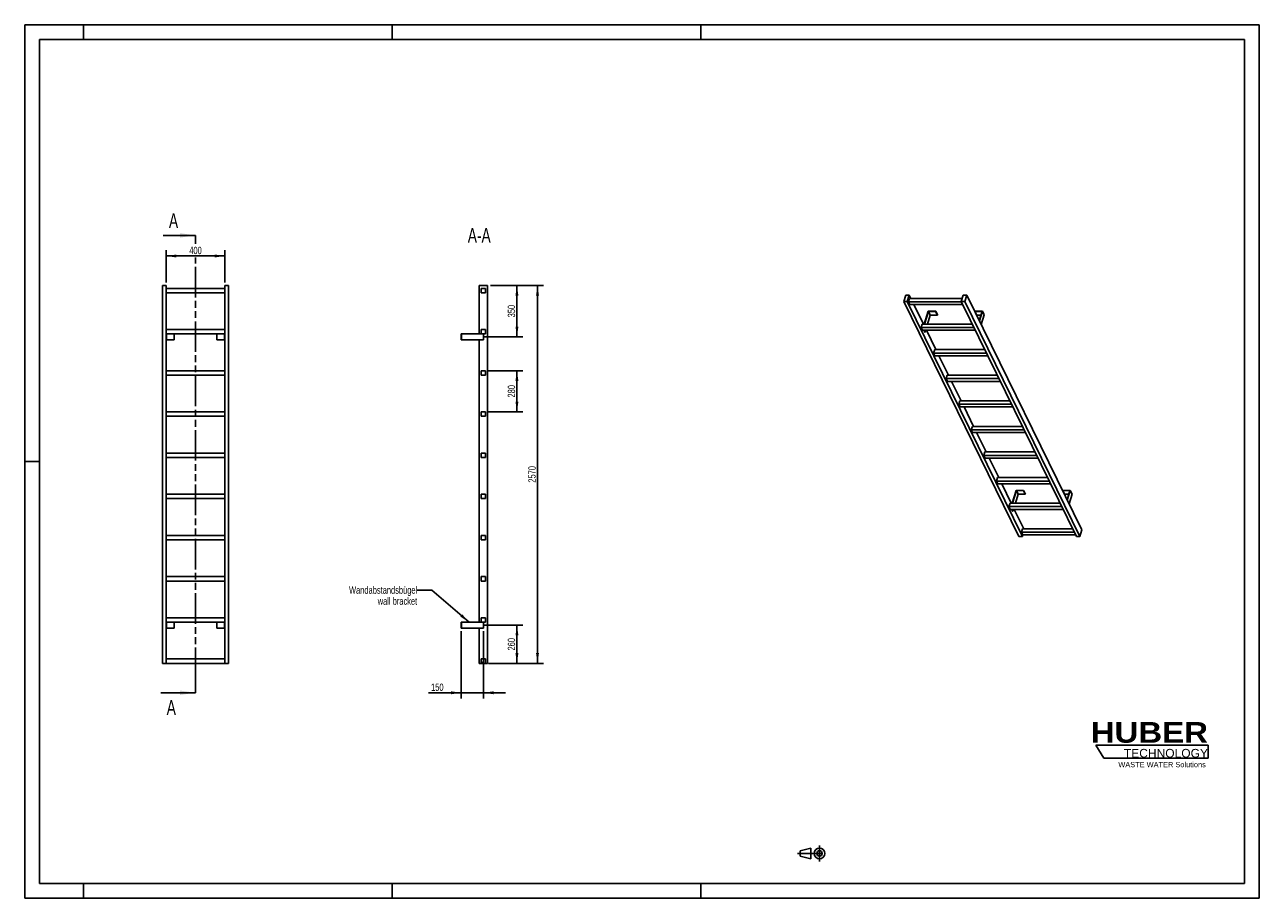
# Model space of a CAD drawing. Header units: millimetres. Extents: x 0 to 8400, y 0 to 5940.
import ezdxf

# ---------------------------------------------------------------- set-up
doc = ezdxf.new("R2010")
doc.units = ezdxf.units.MM
doc.header["$LTSCALE"] = 462
doc.linetypes.add('CENTER', pattern=[0.6, 0.375, -0.075, 0.075, -0.075])
doc.linetypes.add('PHANTOM', pattern=[0.8, 0.45, -0.05, 0.1, -0.05, 0.1, -0.05])
doc.layers.get('0').update_dxf_attribs({"linetype": 'CONTINUOUS'})
for name, color, linetype in [('050_DIMENSIONING', 7, 'CONTINUOUS'), ('053_NOTES', 7, 'CONTINUOUS'), ('HATCHING_BL0', 7, 'CONTINUOUS'), ('HUBER_Logo_BL1', 7, 'CONTINUOUS')]:
    doc.layers.add(name, color=color, linetype=linetype)
doc.styles.get("Standard").update_dxf_attribs({"font": 'txt', "width": 0.7})
doc.styles.add('TEXTSTYLE_2', font='ariblk.ttf')
doc.styles.add('TEXTSTYLE_3', font='arial.ttf')
doc.dimstyles.new('DIMSTYLE_1', dxfattribs={"dimtxt": 50, "dimasz": 70, "dimexe": 2, "dimexo": 1, "dimtad": 1, "dimdec": 1, "dimtxsty": 'STANDARD', "dimblk": '_FILLED', "dimblk1": '_FILLED', "dimblk2": '_FILLED', "dimcen": 0.09, "dimazin": 2, "dimtp": 0.5, "dimtm": 0.5, "dimtfac": 1, "dimtdec": 1, "dimtofl": 0, "dimtmove": 0, "dimatfit": 3, "dimldrblk": '_FILLED', "dimfxl": 1, "dimtolj": 1, "dimarcsym": 0})
doc.dimstyles.new('DIMSTYLE_2', dxfattribs={"dimtxt": 50, "dimasz": 70, "dimexe": 2, "dimexo": 1, "dimtad": 1, "dimtxsty": 'STANDARD', "dimblk": '_FILLED', "dimblk1": '_FILLED', "dimblk2": '_FILLED', "dimcen": 0.09, "dimazin": 2, "dimtp": 0.5, "dimtm": 0.5, "dimtfac": 1, "dimtofl": 0, "dimtmove": 0, "dimatfit": 3, "dimldrblk": '_FILLED', "dimfxl": 1, "dimtolj": 1, "dimarcsym": 0})
doc.dimstyles.new('DIMSTYLE_3', dxfattribs={"dimtxt": 50, "dimasz": 70, "dimexe": 2, "dimexo": 1, "dimtad": 1, "dimtxsty": 'STANDARD', "dimblk": '_FILLED', "dimblk1": '_FILLED', "dimblk2": '_FILLED', "dimcen": 0.09, "dimazin": 2, "dimtp": 2, "dimtm": 2, "dimtfac": 1, "dimtofl": 0, "dimtmove": 0, "dimatfit": 3, "dimldrblk": '_FILLED', "dimfxl": 1, "dimtolj": 1, "dimarcsym": 0})
doc.dimstyles.get("Standard").update_dxf_attribs({"dimtxt": 50, "dimasz": 70, "dimexe": 2, "dimexo": 1, "dimtad": 1, "dimtxsty": 'STANDARD', "dimblk": '_FILLED', "dimblk1": '_FILLED', "dimblk2": '_FILLED', "dimcen": 0.09, "dimazin": 2, "dimtol": 1, "dimtp": 0.01, "dimtm": 0.01, "dimtfac": 1, "dimtofl": 0, "dimtmove": 0, "dimatfit": 3, "dimldrblk": '_FILLED', "dimfxl": 1, "dimtolj": 1, "dimarcsym": 0})

# ---------------------------------------------------------------- blocks, each defined once
blk = doc.blocks.new('HUBER_LOGO_BL1', base_point=(7675, 1007.5))
at = {"layer": 'HUBER_Logo_BL1', "color": 5, "linetype": 'CONTINUOUS'}
for p, q in [((8052.9, 1042), (7287.9, 1042)), ((7287.9, 1042), (7341.9, 952)), ((8052.9, 1042), (8052.9, 952)), ((7341.9, 952), (8052.9, 952))]:
    blk.add_line(p, q, dxfattribs=at)
at = {"layer": 'HUBER_Logo_BL1', "color": 2, "linetype": 'CONTINUOUS', "attachment_point": 3, "line_spacing_factor": 0.78}
for s, insert, char_height, width, style in [('HUBER\\P\\fArial;\\H58.5;TECHNOLOGY ', (8050.7, 1198.2), 140.4, 775.343, 'TEXTSTYLE_2'), ('WASTE WATER Solutions', (8036, 927.2), 36, 594.067, 'TEXTSTYLE_3')]:
    blk.add_mtext(s, dxfattribs=dict(at, insert=insert, char_height=char_height, width=width, style=style))
blk = doc.blocks.new('_FILLED')
at = {"color": 0, "linetype": 'BYBLOCK'}
blk.add_solid([(0, 0), (-1, 0.143), (-1, -0.143)], dxfattribs=at)
blk = doc.blocks.new('*D0')
at = {"layer": '050_DIMENSIONING', "color": 2, "linetype": 'CONTINUOUS'}
for p, q in [((962.3, 4187.4), (962.3, 4407.4)), ((1362.3, 4187.4), (1362.3, 4407.4)), ((962.3, 4367.4), (1162.3, 4367.4)), ((1362.3, 4367.4), (1162.3, 4367.4))]:
    blk.add_line(p, q, dxfattribs=at)
at = {"layer": '050_DIMENSIONING', "color": 2, "linetype": 'CONTINUOUS', "xscale": 70, "yscale": 70, "zscale": 70, "rotation": 180}
blk.add_blockref('_FILLED', (962.3, 4367.4), dxfattribs=at)
at = {"layer": '050_DIMENSIONING', "color": 2, "linetype": 'CONTINUOUS', "xscale": 70, "yscale": 70, "zscale": 70}
blk.add_blockref('_FILLED', (1362.3, 4367.4), dxfattribs=at)
at = {"layer": '050_DIMENSIONING', "color": 2, "linetype": 'CONTINUOUS', "insert": (1162.3, 4429.9), "char_height": 50, "width": 176.786, "attachment_point": 2, "line_spacing_factor": 0.9}
blk.add_mtext('400', dxfattribs=at)
blk = doc.blocks.new('*D1')
at = {"layer": '050_DIMENSIONING', "color": 2, "linetype": 'CONTINUOUS'}
for p, q in [((3120.3, 1857.4), (3389.1, 1857.4)), ((3349.1, 1857.4), (3349.1, 1727.4)), ((3349.1, 1597.4), (3349.1, 1727.4)), ((3169.1, 1597.4), (3389.1, 1597.4))]:
    blk.add_line(p, q, dxfattribs=at)
at = {"layer": '050_DIMENSIONING', "color": 2, "linetype": 'CONTINUOUS', "xscale": 70, "yscale": 70, "zscale": 70}
for p, rotation in [((3349.1, 1857.4), 90), ((3349.1, 1597.4), 270)]:
    blk.add_blockref('_FILLED', p, dxfattribs=dict(at, rotation=rotation))
at = {"layer": '050_DIMENSIONING', "color": 2, "linetype": 'CONTINUOUS', "insert": (3286.6, 1727.4), "char_height": 50, "width": 176.786, "attachment_point": 2, "rotation": 90, "line_spacing_factor": 0.9}
blk.add_mtext('260', dxfattribs=at)
blk = doc.blocks.new('*D2')
at = {"layer": '050_DIMENSIONING', "color": 2, "linetype": 'CONTINUOUS'}
for p, q in [((3169.1, 4167.4), (3389.1, 4167.4)), ((3349.1, 4167.4), (3349.1, 3992.4)), ((3349.1, 3817.4), (3349.1, 3992.4)), ((3125.7, 3817.4), (3389.1, 3817.4))]:
    blk.add_line(p, q, dxfattribs=at)
at = {"layer": '050_DIMENSIONING', "color": 2, "linetype": 'CONTINUOUS', "xscale": 70, "yscale": 70, "zscale": 70}
for p, rotation in [((3349.1, 4167.4), 90), ((3349.1, 3817.4), 270)]:
    blk.add_blockref('_FILLED', p, dxfattribs=dict(at, rotation=rotation))
at = {"layer": '050_DIMENSIONING', "color": 2, "linetype": 'CONTINUOUS', "insert": (3286.6, 3992.4), "char_height": 50, "width": 166.071, "attachment_point": 2, "rotation": 90, "line_spacing_factor": 0.9}
blk.add_mtext('350', dxfattribs=at)
blk = doc.blocks.new('*D3')
at = {"layer": '050_DIMENSIONING', "color": 2, "linetype": 'CONTINUOUS'}
for p, q in [((2970.6, 1817.4), (2970.6, 1357.4)), ((3120.6, 1817.4), (3120.6, 1357.4)), ((2970.6, 1397.4), (2746.3, 1397.4)), ((2746.3, 1397.4), (3045.6, 1397.4)), ((3270.6, 1397.4), (3045.6, 1397.4)), ((3120.6, 1397.4), (3270.6, 1397.4))]:
    blk.add_line(p, q, dxfattribs=at)
at = {"layer": '050_DIMENSIONING', "color": 2, "linetype": 'CONTINUOUS', "xscale": 70, "yscale": 70, "zscale": 70}
blk.add_blockref('_FILLED', (2970.6, 1397.4), dxfattribs=at)
at = {"layer": '050_DIMENSIONING', "color": 2, "linetype": 'CONTINUOUS', "xscale": 70, "yscale": 70, "zscale": 70, "rotation": 180}
blk.add_blockref('_FILLED', (3120.6, 1397.4), dxfattribs=at)
at = {"layer": '050_DIMENSIONING', "color": 2, "linetype": 'CONTINUOUS', "insert": (2849.9, 1459.9), "char_height": 50, "width": 155.357, "attachment_point": 3, "line_spacing_factor": 0.9}
blk.add_mtext('150', dxfattribs=at)
blk = doc.blocks.new('*D4')
at = {"layer": '050_DIMENSIONING', "color": 2, "linetype": 'CONTINUOUS'}
for p, q in [((3169.1, 4167.4), (3529.1, 4167.4)), ((3489.1, 4167.4), (3489.1, 2882.4)), ((3489.1, 1597.4), (3489.1, 2882.4)), ((3155.6, 1597.4), (3529.1, 1597.4))]:
    blk.add_line(p, q, dxfattribs=at)
at = {"layer": '050_DIMENSIONING', "color": 2, "linetype": 'CONTINUOUS', "xscale": 70, "yscale": 70, "zscale": 70}
for p, rotation in [((3489.1, 4167.4), 90), ((3489.1, 1597.4), 270)]:
    blk.add_blockref('_FILLED', p, dxfattribs=dict(at, rotation=rotation))
at = {"layer": '050_DIMENSIONING', "color": 2, "linetype": 'CONTINUOUS', "insert": (3426.6, 2882.4), "char_height": 50, "width": 230.357, "attachment_point": 2, "rotation": 90, "line_spacing_factor": 0.9}
blk.add_mtext('2570', dxfattribs=at)
blk = doc.blocks.new('*D5')
at = {"layer": '050_DIMENSIONING', "color": 2, "linetype": 'CONTINUOUS'}
for p, q in [((3155.6, 3587.4), (3389.1, 3587.4)), ((3349.1, 3587.4), (3349.1, 3447.4)), ((3349.1, 3307.4), (3349.1, 3447.4)), ((3155.6, 3307.4), (3389.1, 3307.4))]:
    blk.add_line(p, q, dxfattribs=at)
at = {"layer": '050_DIMENSIONING', "color": 2, "linetype": 'CONTINUOUS', "xscale": 70, "yscale": 70, "zscale": 70}
for p, rotation in [((3349.1, 3587.4), 90), ((3349.1, 3307.4), 270)]:
    blk.add_blockref('_FILLED', p, dxfattribs=dict(at, rotation=rotation))
at = {"layer": '050_DIMENSIONING', "color": 2, "linetype": 'CONTINUOUS', "insert": (3286.6, 3447.4), "char_height": 50, "width": 176.786, "attachment_point": 2, "rotation": 90, "line_spacing_factor": 0.9}
blk.add_mtext('280', dxfattribs=at)
blk = doc.blocks.new('PROJEKTIONSMETHODE_1_BL2', base_point=(5360, 305))
at = {"color": 2, "linetype": 'CONTINUOUS'}
for p, q in [((5275.7, 323.3), (5349, 341.7)), ((5349, 268.3), (5349, 341.7)), ((5275.7, 286.7), (5275.7, 323.3)), ((5275.7, 286.7), (5349, 268.3))]:
    blk.add_line(p, q, dxfattribs=at)
at = {"color": 2, "linetype": 'CENTER'}
for p, q in [((5407.7, 360), (5407.7, 250)), ((5257.3, 305), (5462.7, 305))]:
    blk.add_line(p, q, dxfattribs=at)
at = {"color": 2, "linetype": 'CONTINUOUS'}
for radius in [36.7, 18.3]:
    blk.add_circle((5407.7, 305), radius, dxfattribs=at)
blk = doc.blocks.new('XSEC_FILLED')
at = {"color": 0, "linetype": 'BYBLOCK'}
blk.add_solid([(0, 0), (-1, 0.143), (-1, -0.143)], dxfattribs=at)
blk = doc.blocks.new('HATCHING_BL0', base_point=(1044.6, 2952.4))
at = {"layer": 'HATCHING_BL0', "color": 7, "linetype": 'PHANTOM'}
for p, q in [((1162.3, 4450.5), (1162.3, 4507.4)), ((1162.3, 1497.4), (1162.3, 4356)), ((1162.3, 1397.4), (1162.3, 1497.4))]:
    blk.add_line(p, q, dxfattribs=at)
at = {"layer": 'HATCHING_BL0', "color": 7, "linetype": 'CONTINUOUS', "char_height": 100, "width": 128.571, "attachment_point": 1, "line_spacing_factor": 0.9}
for insert in [(981.5, 4657.4), (966.2, 1347.4)]:
    blk.add_mtext('A', dxfattribs=dict(at, insert=insert))
at = {"layer": 'HATCHING_BL0', "color": 7, "linetype": 'CONTINUOUS'}
for points in [[(1162.3, 4507.4), (942.2, 4507.4)], [(1162.3, 1397.4), (927, 1397.4)]]:
    blk.add_leader(points, dimstyle='STANDARD', override={"dimasz": 105, "dimtad": 0, "dimldrblk": 'XSEC_FILLED'}, dxfattribs=at)

msp = doc.modelspace()

# ---------------------------------------------------------------- hatches: boundary and pattern name
at = {"linetype": 'CONTINUOUS'}
h = msp.add_hatch(dxfattribs=at)
h.set_pattern_fill('ANSI31', color=2, angle=90, style=0, pattern_type=2)
h.set_pattern_definition([(135, (3120.6, 1597.42), (-239.54, -239.54), [])])
edge = h.paths.add_edge_path()
edge.add_line((3135.594, 1597.417), (3105.594, 1597.417))
edge.add_line((3105.594, 1597.417), (3105.594, 1627.417))
edge.add_line((3105.594, 1627.417), (3135.594, 1627.417))
edge.add_line((3135.594, 1597.417), (3135.594, 1627.417))
edge = h.paths.add_edge_path()
edge.add_line((3105.594, 1877.417), (3105.594, 1907.417))
edge.add_line((3105.594, 1907.417), (3135.594, 1907.417))
edge.add_line((3135.594, 1877.417), (3135.594, 1907.417))
edge.add_line((3105.594, 1877.417), (3135.594, 1877.417))
edge = h.paths.add_edge_path()
edge.add_line((3105.594, 2157.417), (3105.594, 2187.417))
edge.add_line((3105.594, 2187.417), (3135.594, 2187.417))
edge.add_line((3135.594, 2157.417), (3135.594, 2187.417))
edge.add_line((3105.594, 2157.417), (3135.594, 2157.417))
edge = h.paths.add_edge_path()
edge.add_line((3105.594, 2437.417), (3105.594, 2467.417))
edge.add_line((3105.594, 2467.417), (3135.594, 2467.417))
edge.add_line((3135.594, 2437.417), (3135.594, 2467.417))
edge.add_line((3105.594, 2437.417), (3135.594, 2437.417))
edge = h.paths.add_edge_path()
edge.add_line((3105.594, 2717.417), (3105.594, 2747.417))
edge.add_line((3105.594, 2747.417), (3135.594, 2747.417))
edge.add_line((3135.594, 2717.417), (3135.594, 2747.417))
edge.add_line((3105.594, 2717.417), (3135.594, 2717.417))
edge = h.paths.add_edge_path()
edge.add_line((3105.594, 2997.417), (3105.594, 3027.417))
edge.add_line((3105.594, 3027.417), (3135.594, 3027.417))
edge.add_line((3135.594, 2997.417), (3135.594, 3027.417))
edge.add_line((3105.594, 2997.417), (3135.594, 2997.417))
edge = h.paths.add_edge_path()
edge.add_line((3105.594, 3277.417), (3105.594, 3307.417))
edge.add_line((3105.594, 3307.417), (3135.594, 3307.417))
edge.add_line((3135.594, 3277.417), (3135.594, 3307.417))
edge.add_line((3105.594, 3277.417), (3135.594, 3277.417))
edge = h.paths.add_edge_path()
edge.add_line((3105.594, 3557.417), (3105.594, 3587.417))
edge.add_line((3105.594, 3587.417), (3135.594, 3587.417))
edge.add_line((3135.594, 3557.417), (3135.594, 3587.417))
edge.add_line((3105.594, 3557.417), (3135.594, 3557.417))
edge = h.paths.add_edge_path()
edge.add_line((3105.594, 3837.417), (3105.594, 3867.417))
edge.add_line((3105.594, 3867.417), (3135.594, 3867.417))
edge.add_line((3135.594, 3837.417), (3135.594, 3867.417))
edge.add_line((3105.594, 3837.417), (3135.594, 3837.417))
edge = h.paths.add_edge_path()
edge.add_line((3105.594, 4117.417), (3105.594, 4147.417))
edge.add_line((3105.594, 4147.417), (3135.594, 4147.417))
edge.add_line((3135.594, 4117.417), (3135.594, 4147.417))
edge.add_line((3105.594, 4117.417), (3135.594, 4117.417))

# ---------------------------------------------------------------- linework, layer by layer
at = {"color": 7, "linetype": 'CONTINUOUS'}
for p, q in [((0, 5940), (8400, 5940)), ((0, 0), (0, 5940)), ((8400, 0), (8400, 5940)), ((937.255, 4167.417), (962.255, 4167.417)), ((937.255, 1597.417), (937.255, 4167.417)), ((962.255, 1597.417), (962.255, 4167.417)), ((1362.255, 4147.417), (962.255, 4147.417)), ((962.255, 4117.417), (1362.255, 4117.417)), ((1362.255, 4167.417), (1387.255, 4167.417)), ((1362.255, 1597.417), (1362.255, 4167.417)), ((1387.255, 1597.417), (1387.255, 4167.417)), ((3092.094, 4167.417), (3149.094, 4167.417)), ((3092.094, 3837.417), (3092.094, 4167.417)), ((3105.594, 4147.417), (3135.594, 4147.417)), ((3105.594, 4117.417), (3105.594, 4147.417)), ((3105.594, 4117.417), (3135.594, 4117.417)), ((3135.594, 4117.417), (3135.594, 4147.417)), ((3149.094, 1597.417), (3149.094, 4167.417)), ((5994.708, 4101.987), (5980.91, 4057.337)), ((6764.867, 2459.8), (5980.91, 4057.337)), ((5980.91, 4057.337), (6003.936, 4057.337)), ((6017.734, 4101.987), (5994.708, 4101.987)), ((6003.936, 4057.337), (6017.734, 4101.987)), ((6787.894, 2459.8), (6003.936, 4057.337)), ((6020.567, 4078.98), (6013.305, 4055.48)), ((6373.272, 4055.48), (6013.305, 4055.48)), ((6022.456, 4036.832), (6013.305, 4055.48)), ((6029.024, 4078.98), (6017.734, 4101.987)), ((6379.049, 4078.98), (6020.567, 4078.98)), ((6022.456, 4036.832), (6382.423, 4036.832)), ((6114.436, 3904.929), (6049.708, 4036.832)), ((6386.158, 4101.987), (6372.361, 4057.337)), ((7156.318, 2459.8), (6372.361, 4057.337)), ((6372.361, 4057.337), (6395.387, 4057.337)), ((6409.185, 4101.987), (6386.158, 4101.987)), ((6395.387, 4057.337), (6409.185, 4101.987)), ((7179.345, 2459.8), (6395.387, 4057.337)), ((7193.143, 2504.449), (6409.185, 4101.987)), ((6147.809, 3992.03), (6120.893, 3904.929)), ((6122.735, 3904.929), (6149.167, 3990.463)), ((6161.369, 3965.599), (6142.62, 3904.929)), ((6198.467, 3992.03), (6147.809, 3992.03)), ((6149.167, 3990.463), (6161.369, 3965.599)), ((6149.167, 3990.463), (6197.983, 3990.463)), ((6161.369, 3965.599), (6210.185, 3965.599)), ((6197.983, 3990.463), (6198.467, 3992.03)), ((6197.983, 3990.463), (6210.185, 3965.599)), ((6198.467, 3992.03), (6210.669, 3967.166)), ((6210.185, 3965.599), (6210.669, 3967.166)), ((6465.575, 3992.03), (6465.091, 3990.463)), ((6465.091, 3990.463), (6477.293, 3965.599)), ((6465.091, 3990.463), (6513.907, 3990.463)), ((6516.233, 3992.03), (6465.575, 3992.03)), ((6477.293, 3965.599), (6506.223, 3965.599)), ((6513.907, 3990.463), (6494.589, 3927.951)), ((6495.72, 3925.648), (6516.233, 3992.03)), ((6507.921, 3900.783), (6528.435, 3967.166)), ((6516.233, 3992.03), (6528.435, 3967.166)), ((1362.255, 3867.417), (962.255, 3867.417)), ((3105.594, 3867.417), (3135.594, 3867.417)), ((3105.594, 3837.417), (3105.594, 3867.417)), ((3135.594, 3837.417), (3135.594, 3867.417)), ((6105.979, 3904.929), (6098.717, 3881.429)), ((6107.868, 3862.781), (6098.717, 3881.429)), ((6458.684, 3881.429), (6098.717, 3881.429)), ((6447.152, 3904.929), (6105.979, 3904.929)), ((962.255, 3837.417), (1362.255, 3837.417)), ((962.255, 3797.417), (964.255, 3797.417)), ((964.255, 3837.417), (964.255, 3797.417)), ((964.255, 3797.417), (1017.255, 3797.417)), ((1017.255, 3837.417), (1017.255, 3797.417)), ((1307.255, 3837.417), (1307.255, 3797.417)), ((1307.255, 3797.417), (1360.255, 3797.417)), ((1360.255, 3837.417), (1360.255, 3797.417)), ((1360.255, 3797.417), (1362.255, 3797.417)), ((2970.594, 3837.417), (2972.594, 3837.417)), ((2970.594, 3837.417), (2970.594, 3797.417)), ((2970.594, 3797.417), (2972.594, 3797.417)), ((2972.594, 3837.417), (3105.594, 3837.417)), ((2972.594, 3837.417), (2972.594, 3797.417)), ((3120.594, 3797.417), (2972.594, 3797.417)), ((3092.094, 1877.417), (3092.094, 3797.417)), ((3105.594, 3837.417), (3135.594, 3837.417)), ((3120.594, 3837.417), (3120.594, 3797.417)), ((6107.868, 3862.781), (6467.835, 3862.781)), ((6123.701, 3849.667), (6117.265, 3862.781)), ((6119.107, 3862.781), (6125.543, 3849.667)), ((6123.701, 3849.667), (6125.543, 3849.667)), ((6129.595, 3862.781), (6125.543, 3849.667)), ((6199.848, 3730.878), (6135.119, 3862.781)), ((6191.39, 3730.878), (6184.128, 3707.379)), ((6193.28, 3688.73), (6184.128, 3707.379)), ((6544.096, 3707.379), (6184.128, 3707.379)), ((6532.564, 3730.878), (6191.39, 3730.878)), ((6193.28, 3688.73), (6553.247, 3688.73)), ((6285.259, 3556.828), (6220.531, 3688.73)), ((1362.255, 3587.417), (962.255, 3587.417)), ((962.255, 3557.417), (1362.255, 3557.417)), ((3105.594, 3587.417), (3135.594, 3587.417)), ((3105.594, 3557.417), (3105.594, 3587.417)), ((3105.594, 3557.417), (3135.594, 3557.417)), ((3135.594, 3557.417), (3135.594, 3587.417)), ((6276.802, 3556.828), (6269.54, 3533.328)), ((6278.691, 3514.679), (6269.54, 3533.328)), ((6629.507, 3533.328), (6269.54, 3533.328)), ((6617.975, 3556.828), (6276.802, 3556.828)), ((6278.691, 3514.679), (6638.659, 3514.679)), ((6370.671, 3382.777), (6305.943, 3514.679)), ((6362.214, 3382.777), (6354.952, 3359.277)), ((6703.387, 3382.777), (6362.214, 3382.777)), ((1362.255, 3307.417), (962.255, 3307.417)), ((962.255, 3277.417), (1362.255, 3277.417)), ((3105.594, 3307.417), (3135.594, 3307.417)), ((3105.594, 3277.417), (3105.594, 3307.417)), ((3105.594, 3277.417), (3135.594, 3277.417)), ((3135.594, 3277.417), (3135.594, 3307.417)), ((6714.919, 3359.277), (6354.952, 3359.277)), ((6364.103, 3340.629), (6354.952, 3359.277)), ((6364.103, 3340.629), (6724.07, 3340.629)), ((6456.083, 3208.726), (6391.354, 3340.629)), ((6447.626, 3208.726), (6440.364, 3185.226)), ((6788.799, 3208.726), (6447.626, 3208.726)), ((6800.331, 3185.226), (6440.364, 3185.226)), ((6449.515, 3166.578), (6440.364, 3185.226)), ((6449.515, 3166.578), (6809.482, 3166.578)), ((6541.495, 3034.675), (6476.766, 3166.578)), ((1362.255, 3027.417), (962.255, 3027.417)), ((3105.594, 3027.417), (3135.594, 3027.417)), ((3105.594, 2997.417), (3105.594, 3027.417)), ((3135.594, 2997.417), (3135.594, 3027.417)), ((6533.037, 3034.675), (6525.775, 3011.175)), ((6874.21, 3034.675), (6533.037, 3034.675)), ((962.255, 2997.417), (1362.255, 2997.417)), ((3105.594, 2997.417), (3135.594, 2997.417)), ((6534.927, 2992.527), (6525.775, 3011.175)), ((6885.742, 3011.175), (6525.775, 3011.175)), ((6534.927, 2992.527), (6894.894, 2992.527)), ((6626.906, 2860.624), (6562.178, 2992.527)), ((6618.449, 2860.624), (6611.187, 2837.125)), ((6959.622, 2860.624), (6618.449, 2860.624)), ((6971.154, 2837.125), (6611.187, 2837.125)), ((6620.338, 2818.476), (6611.187, 2837.125)), ((6620.338, 2818.476), (6980.305, 2818.476)), ((6712.318, 2686.574), (6647.59, 2818.476)), ((6745.691, 2773.674), (6718.775, 2686.574)), ((6720.617, 2686.574), (6747.049, 2772.108)), ((6796.349, 2773.674), (6745.691, 2773.674)), ((6747.049, 2772.108), (6795.865, 2772.108)), ((6759.251, 2747.243), (6747.049, 2772.108)), ((6795.865, 2772.108), (6796.349, 2773.674)), ((6808.067, 2747.243), (6795.865, 2772.108)), ((6808.551, 2748.81), (6796.349, 2773.674)), ((7063.457, 2773.674), (7062.973, 2772.108)), ((7075.175, 2747.243), (7062.973, 2772.108)), ((7062.973, 2772.108), (7111.789, 2772.108)), ((7114.115, 2773.674), (7063.457, 2773.674)), ((7111.789, 2772.108), (7092.471, 2709.596)), ((7093.602, 2707.292), (7114.115, 2773.674)), ((7126.317, 2748.81), (7114.115, 2773.674)), ((1362.255, 2747.417), (962.255, 2747.417)), ((962.255, 2717.417), (1362.255, 2717.417)), ((3105.594, 2747.417), (3135.594, 2747.417)), ((3105.594, 2717.417), (3105.594, 2747.417)), ((3105.594, 2717.417), (3135.594, 2717.417)), ((3135.594, 2717.417), (3135.594, 2747.417)), ((6759.251, 2747.243), (6740.502, 2686.574)), ((6808.067, 2747.243), (6759.251, 2747.243)), ((6808.551, 2748.81), (6808.067, 2747.243)), ((7104.105, 2747.243), (7075.175, 2747.243)), ((7126.317, 2748.81), (7105.803, 2682.428)), ((6703.861, 2686.574), (6696.599, 2663.074)), ((7056.566, 2663.074), (6696.599, 2663.074)), ((6705.75, 2644.425), (6696.599, 2663.074)), ((7045.034, 2686.574), (6703.861, 2686.574)), ((6705.75, 2644.425), (7065.717, 2644.425)), ((6721.583, 2631.311), (6715.147, 2644.425)), ((6723.425, 2631.311), (6716.989, 2644.425)), ((6723.425, 2631.311), (6721.583, 2631.311)), ((6727.478, 2644.425), (6723.425, 2631.311)), ((6797.73, 2512.523), (6733.001, 2644.425)), ((1362.255, 2467.417), (962.255, 2467.417)), ((962.255, 2437.417), (1362.255, 2437.417)), ((3105.594, 2467.417), (3135.594, 2467.417)), ((3105.594, 2437.417), (3105.594, 2467.417)), ((3105.594, 2437.417), (3135.594, 2437.417)), ((3135.594, 2437.417), (3135.594, 2467.417)), ((6764.867, 2459.8), (6787.894, 2459.8)), ((6789.272, 2512.523), (6782.011, 2489.023)), ((7141.978, 2489.023), (6782.011, 2489.023)), ((6791.162, 2470.375), (6782.011, 2489.023)), ((6787.894, 2459.8), (6791.162, 2470.375)), ((7130.446, 2512.523), (6789.272, 2512.523)), ((6791.162, 2470.375), (7151.129, 2470.375)), ((7156.318, 2459.8), (7179.345, 2459.8)), ((7179.345, 2459.8), (7193.143, 2504.449)), ((1362.255, 2187.417), (962.255, 2187.417)), ((3105.594, 2187.417), (3135.594, 2187.417)), ((3105.594, 2157.417), (3105.594, 2187.417)), ((3135.594, 2157.417), (3135.594, 2187.417)), ((962.255, 2157.417), (1362.255, 2157.417)), ((3105.594, 2157.417), (3135.594, 2157.417)), ((1362.255, 1907.417), (962.255, 1907.417)), ((962.255, 1877.417), (1362.255, 1877.417)), ((964.255, 1837.417), (964.255, 1877.417)), ((1017.255, 1837.417), (1017.255, 1877.417)), ((1307.255, 1837.417), (1307.255, 1877.417)), ((1360.255, 1837.417), (1360.255, 1877.417)), ((2970.594, 1877.417), (2972.594, 1877.417)), ((2970.594, 1837.417), (2970.594, 1877.417)), ((2972.594, 1877.417), (3105.594, 1877.417)), ((2972.594, 1837.417), (2972.594, 1877.417)), ((3105.594, 1907.417), (3135.594, 1907.417)), ((3105.594, 1877.417), (3105.594, 1907.417)), ((3105.594, 1877.417), (3135.594, 1877.417)), ((3120.594, 1837.417), (3120.594, 1877.417)), ((3135.594, 1877.417), (3135.594, 1907.417)), ((964.255, 1837.417), (962.255, 1837.417)), ((1017.255, 1837.417), (964.255, 1837.417)), ((1360.255, 1837.417), (1307.255, 1837.417)), ((1362.255, 1837.417), (1360.255, 1837.417)), ((2972.594, 1837.417), (2970.594, 1837.417)), ((3120.594, 1837.417), (2972.594, 1837.417)), ((3092.094, 1597.417), (3092.094, 1837.417)), ((937.255, 1597.417), (962.255, 1597.417)), ((1362.255, 1627.417), (962.255, 1627.417)), ((962.255, 1597.417), (1362.255, 1597.417)), ((1362.255, 1597.417), (1387.255, 1597.417)), ((3092.094, 1597.417), (3105.594, 1597.417)), ((3105.594, 1627.417), (3135.594, 1627.417)), ((3105.594, 1597.417), (3105.594, 1627.417)), ((3135.594, 1597.417), (3105.594, 1597.417)), ((3135.594, 1597.417), (3135.594, 1627.417)), ((3135.594, 1597.417), (3149.094, 1597.417)), ((0, 0), (8400, 0))]:
    msp.add_line(p, q, dxfattribs=at)
at = {"color": 3, "linetype": 'CONTINUOUS'}
for p, q in [((0, 5940), (0, 0)), ((8400, 5940), (0, 5940)), ((400, 5940), (400, 5840)), ((2500, 5940), (2500, 5840)), ((4600, 5940), (4600, 5840)), ((8400, 5940), (8400, 0)), ((0, 2970), (100, 2970)), ((400, 0), (400, 100)), ((2500, 0), (2500, 100)), ((4600, 0), (4600, 100)), ((8400, 0), (0, 0))]:
    msp.add_line(p, q, dxfattribs=at)
at = {"color": 5, "linetype": 'CONTINUOUS'}
for p, q in [((100, 5840), (100, 100)), ((8300, 5840), (100, 5840)), ((8300, 100), (8300, 5840)), ((100, 100), (8300, 100))]:
    msp.add_line(p, q, dxfattribs=at)

# ---------------------------------------------------------------- block references
at = {"color": 2, "linetype": 'CONTINUOUS'}
msp.add_blockref('PROJEKTIONSMETHODE_1_BL2', (5360, 305), dxfattribs=at)
at = {"layer": 'HATCHING_BL0'}
msp.add_blockref('HATCHING_BL0', (1044.603, 2952.417), dxfattribs=at)
at = {"layer": 'HUBER_Logo_BL1'}
msp.add_blockref('HUBER_LOGO_BL1', (7674.994, 1007.484), dxfattribs=at)

# ---------------------------------------------------------------- texts
at = {"layer": '053_NOTES', "color": 2, "linetype": 'CONTINUOUS', "attachment_point": 3, "line_spacing_factor": 0.9}
for s, insert, char_height, width in [('A-A', (3170.726, 4557.417), 100, 364.28571), ('Wandabstandsbügel\\Pwall bracket', (2670.594, 2120.711), 50, 945.35714)]:
    msp.add_mtext(s, dxfattribs=dict(at, insert=insert, char_height=char_height, width=width))

# ---------------------------------------------------------------- dimensions: what is measured, and where the dimension line sits
at = {"layer": '050_DIMENSIONING', "color": 2, "linetype": 'CONTINUOUS'}
for base, p1, p2, dimstyle, picture, middle in [((1362.255, 4367.417), (962.255, 4186.417), (1362.255, 4186.417), 'DIMSTYLE_1', '*D0', (1155.112, 4367.417)), ((3120.594, 1397.417), (2970.594, 1818.417), (3120.594, 1818.417), 'DIMSTYLE_2', '*D3', (2790.984, 1397.417))]:
    dim = msp.add_linear_dim(base=base, p1=p1, p2=p2, dimstyle=dimstyle, dxfattribs=at)
    dim.commit()
    dim.dimension.update_dxf_attribs({"geometry": picture, "text_midpoint": middle, "dimtype": 160})
for base, p1, p2, angle, dimstyle, picture, middle in [((3349.094, 3817.417), (3168.094, 4167.417), (3124.738, 3817.417), 270, 'DIMSTYLE_1', '*D2', (3349.094, 3985.274)), ((3489.094, 4167.417), (3154.594, 1597.417), (3168.094, 4167.417), 90, 'DIMSTYLE_3', '*D4', (3489.094, 2875.274)), ((3349.094, 3307.417), (3154.594, 3587.417), (3154.594, 3307.417), 270, 'DIMSTYLE_2', '*D5', (3349.094, 3440.274)), ((3349.094, 1857.417), (3168.094, 1597.417), (3119.332, 1857.417), 90, 'DIMSTYLE_1', '*D1', (3349.094, 1720.274))]:
    dim = msp.add_linear_dim(base=base, p1=p1, p2=p2, angle=angle, dimstyle=dimstyle, dxfattribs=at)
    dim.commit()
    dim.dimension.update_dxf_attribs({"geometry": picture, "text_midpoint": middle, "dimtype": 160})

# ---------------------------------------------------------------- leaders
at = {"layer": '053_NOTES', "color": 2, "linetype": 'CONTINUOUS'}
msp.add_leader([(3023.161, 1877.417), (2770.594, 2095.711), (2670.594, 2095.711)], dimstyle='STANDARD', override={"dimtad": 0}, dxfattribs=at)

doc.saveas('drawing.dxf')
